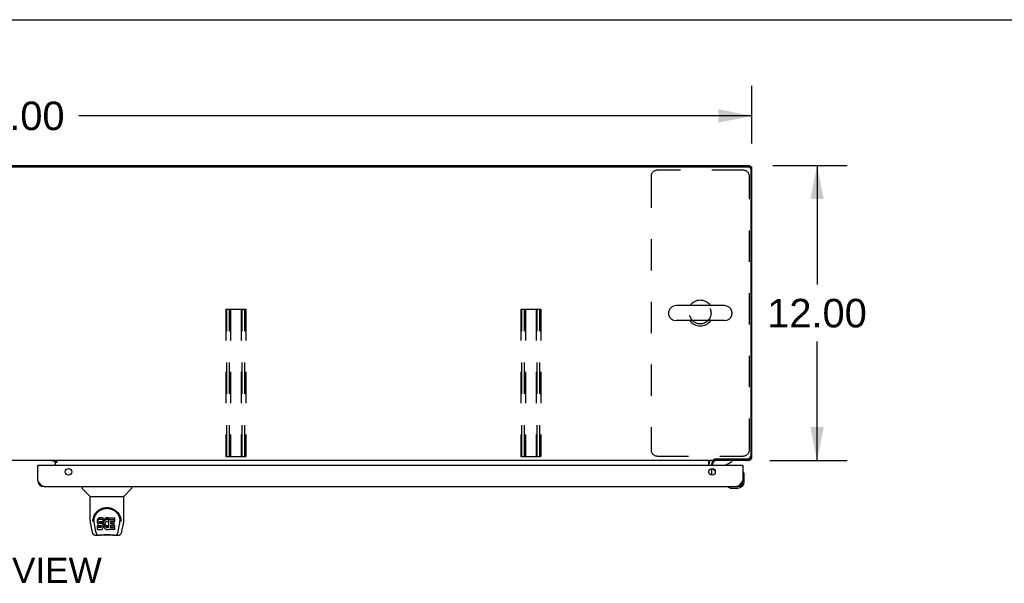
# Model space of a CAD drawing. Header units: inches. Extents: x 0 to 232, y 0 to 150.
# Tile 15 of 20: x 75 to 115, y 127 to 150. Entities that reach past the tile are written whole.
import ezdxf

# ---------------------------------------------------------------- set-up
doc = ezdxf.new("R2010")
doc.units = ezdxf.units.IN
doc.header["$LTSCALE"] = 12.75
doc.header["$MEASUREMENT"] = 0
doc.linetypes.add('HIDDEN', pattern=[0.2, 0.1, -0.1])
doc.layers.get('0').update_dxf_attribs({"linetype": 'CONTINUOUS'})
for name, color, linetype in [('02___PRT_ALL_AXES', 7, 'CONTINUOUS'), ('DEFAULT_2', 8, 'HIDDEN'), ('DIMENSIONS', 7, 'CONTINUOUS')]:
    doc.layers.add(name, color=color, linetype=linetype)
doc.styles.get("Standard").update_dxf_attribs({"font": 'arial.ttf'})
doc.dimstyles.new('DIMSTYLE_1', dxfattribs={"dimtxt": 1.159091, "dimasz": 1.363636, "dimexe": 0.09, "dimexo": 0.07, "dimgap": 0.0425, "dimtad": 0, "dimtih": 1, "dimtoh": 1, "dimzin": 4, "dimdsep": 46, "dimtxsty": 'Standard', "dimblk": '_FILLED', "dimblk1": '_FILLED', "dimblk2": '_FILLED', "dimcen": 0.09, "dimazin": 1, "dimtfac": 1, "dimtdec": 3, "dimtofl": 0, "dimtmove": 0, "dimatfit": 3, "dimldrblk": '_FILLED', "dimfxl": 1, "dimtolj": 1, "dimtzin": 4, "dimarcsym": 0})

# ---------------------------------------------------------------- blocks, each defined once
blk = doc.blocks.new('_FILLED')
at = {"color": 0, "linetype": 'ByBlock'}
blk.add_solid([(0, 0), (-1, 0.2), (-1, -0.2)], dxfattribs=at)
blk = doc.blocks.new('*D14')
at = {"layer": 'DIMENSIONS', "color": 2, "linetype": 'Continuous'}
for p, q in [((44.939, 144.967), (44.939, 147.316)), ((104.939, 144.967), (104.939, 147.316)), ((44.939, 146.088), (72.334, 146.088)), ((104.939, 146.088), (77.544, 146.088))]:
    blk.add_line(p, q, dxfattribs=at)
at = {"layer": 'DIMENSIONS', "color": 2, "linetype": 'Continuous', "xscale": 1.3636363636, "yscale": 1.3636363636, "zscale": 1.3636363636, "rotation": 180}
blk.add_blockref('_FILLED', (44.939, 146.088), dxfattribs=at)
at = {"layer": 'DIMENSIONS', "color": 2, "linetype": 'Continuous', "xscale": 1.3636363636, "yscale": 1.3636363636, "zscale": 1.3636363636}
blk.add_blockref('_FILLED', (104.939, 146.088), dxfattribs=at)
at = {"layer": 'DIMENSIONS', "color": 2, "linetype": 'Continuous', "insert": (74.939, 146.668), "char_height": 1.1591, "width": 4.05035, "attachment_point": 2, "line_spacing_factor": 0.9}
blk.add_mtext('60.00', dxfattribs=at)
blk = doc.blocks.new('*D15')
at = {"layer": 'DIMENSIONS', "color": 2, "linetype": 'Continuous'}
for p, q in [((105.79, 144.064), (108.814, 144.064)), ((107.587, 144.064), (107.587, 139.223)), ((107.587, 132.064), (107.587, 136.905)), ((105.665, 132.064), (108.814, 132.064))]:
    blk.add_line(p, q, dxfattribs=at)
at = {"layer": 'DIMENSIONS', "color": 2, "linetype": 'Continuous', "xscale": 1.3636363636, "yscale": 1.3636363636, "zscale": 1.3636363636}
for p, rotation in [((107.587, 144.064), 90), ((107.587, 132.064), 270)]:
    blk.add_blockref('_FILLED', p, dxfattribs=dict(at, rotation=rotation))
at = {"layer": 'DIMENSIONS', "color": 2, "linetype": 'Continuous', "insert": (107.587, 138.644), "char_height": 1.1591, "width": 4.05035, "attachment_point": 2, "line_spacing_factor": 0.9}
blk.add_mtext('12.00', dxfattribs=at)

msp = doc.modelspace()

# ---------------------------------------------------------------- linework, layer by layer
at = {"color": 7, "linetype": 'Continuous'}
for p, q in [((0, 150), (231.818, 150)), ((45.054, 144.012), (104.825, 144.012)), ((104.835, 144.011), (104.835, 144.064)), ((104.835, 144.012), (104.939, 144.012)), ((104.89, 144.015), (104.887, 144.012)), ((104.887, 143.949), (104.887, 132.266)), ((103.823, 138.37), (101.848, 138.37)), ((101.548, 138.108), (101.548, 138.02)), ((104.123, 138.108), (104.123, 138.02)), ((103.823, 137.758), (101.848, 137.758)), ((104.93, 132.231), (104.939, 132.231)), ((103.387, 132.064), (46.492, 132.064)), ((75.897, 131.86), (75.877, 131.86)), ((76.514, 132.053), (76.584, 131.983)), ((76.585, 132.064), (76.585, 132.034)), ((76.585, 132.034), (76.653, 132.034)), ((76.585, 132.029), (76.585, 131.86)), ((76.653, 131.984), (76.585, 131.984)), ((76.653, 132.034), (76.653, 131.984)), ((103.189, 131.86), (103.189, 132.035)), ((103.335, 131.86), (103.335, 131.907)), ((103.387, 132.064), (103.387, 132.115)), ((103.432, 132.141), (104.762, 132.141)), ((103.44, 132.141), (103.44, 132.064)), ((103.884, 131.887), (104.122, 132.025)), ((104.122, 132.064), (104.122, 132.025)), ((104.544, 131.86), (104.564, 131.86)), ((104.773, 132.064), (104.773, 132.073)), ((104.89, 132.113), (104.872, 132.131)), ((103.189, 131.565), (103.189, 131.655)), ((103.445, 131.633), (103.364, 131.714)), ((104.579, 131.594), (104.577, 131.601)), ((104.624, 131.465), (104.621, 131.503)), ((104.624, 131.209), (104.624, 131.465)), ((77.685, 131.006), (77.685, 130.944)), ((77.994, 130.618), (77.697, 130.916)), ((79.384, 130.618), (79.681, 130.916)), ((79.693, 131.006), (79.693, 130.944)), ((103.969, 130.993), (103.976, 130.991)), ((104.067, 130.949), (104.105, 130.946)), ((104.105, 130.946), (104.361, 130.946)), ((104.318, 131.006), (104.361, 131.006)), ((78, 130.612), (79.378, 130.612)), ((78, 129.64), (78, 130.612)), ((79.378, 129.641), (79.378, 130.612)), ((78.015, 129.497), (78.08, 129.192)), ((78.125, 129.672), (78.124, 129.608)), ((78.162, 129.599), (78.162, 129.575)), ((78.171, 129.477), (78.229, 129.185)), ((78.305, 129.644), (78.303, 129.62)), ((78.303, 129.553), (78.303, 129.62)), ((78.305, 129.577), (78.303, 129.553)), ((78.303, 129.553), (78.304, 129.53)), ((78.304, 129.53), (78.308, 129.506)), ((78.31, 129.667), (78.305, 129.644)), ((78.305, 129.577), (78.305, 129.644)), ((78.31, 129.6), (78.305, 129.577)), ((78.308, 129.506), (78.316, 129.484)), ((78.319, 129.69), (78.31, 129.667)), ((78.31, 129.6), (78.31, 129.667)), ((78.319, 129.623), (78.31, 129.6)), ((78.316, 129.484), (78.329, 129.464)), ((78.333, 129.709), (78.319, 129.69)), ((78.319, 129.623), (78.319, 129.69)), ((78.333, 129.643), (78.319, 129.623)), ((78.329, 129.464), (78.345, 129.446)), ((78.341, 129.717), (78.333, 129.709)), ((78.333, 129.643), (78.333, 129.709)), ((78.341, 129.651), (78.333, 129.643)), ((78.351, 129.724), (78.341, 129.717)), ((78.341, 129.651), (78.341, 129.717)), ((78.351, 129.657), (78.341, 129.651)), ((78.345, 129.446), (78.365, 129.433)), ((78.373, 129.734), (78.351, 129.724)), ((78.351, 129.657), (78.351, 129.724)), ((78.373, 129.667), (78.351, 129.657)), ((78.365, 129.433), (78.376, 129.429)), ((78.396, 129.741), (78.373, 129.734)), ((78.373, 129.667), (78.373, 129.734)), ((78.396, 129.674), (78.373, 129.667)), ((78.374, 129.542), (78.375, 129.557)), ((78.375, 129.534), (78.374, 129.542)), ((78.375, 129.557), (78.377, 129.572)), ((78.375, 129.534), (78.375, 129.557)), ((78.377, 129.527), (78.375, 129.534)), ((78.376, 129.429), (78.388, 129.427)), ((78.377, 129.572), (78.38, 129.578)), ((78.377, 129.527), (78.377, 129.572)), ((78.381, 129.521), (78.377, 129.527)), ((78.38, 129.578), (78.386, 129.583)), ((78.381, 129.521), (78.381, 129.58)), ((78.388, 129.517), (78.381, 129.521)), ((78.386, 129.583), (78.4, 129.588)), ((78.388, 129.583), (78.387, 129.584)), ((78.402, 129.579), (78.388, 129.583)), ((78.388, 129.517), (78.388, 129.583)), ((78.402, 129.513), (78.388, 129.517)), ((78.388, 129.427), (78.435, 129.427)), ((78.536, 129.741), (78.396, 129.741)), ((78.396, 129.674), (78.396, 129.741)), ((78.536, 129.674), (78.396, 129.674)), ((78.4, 129.588), (78.415, 129.589)), ((78.426, 129.58), (78.402, 129.579)), ((78.402, 129.513), (78.402, 129.579)), ((78.426, 129.513), (78.402, 129.513)), ((78.415, 129.589), (78.528, 129.589)), ((78.45, 129.579), (78.426, 129.58)), ((78.426, 129.513), (78.426, 129.58)), ((78.45, 129.512), (78.426, 129.513)), ((78.435, 129.427), (78.443, 129.426)), ((78.443, 129.426), (78.45, 129.423)), ((78.474, 129.574), (78.45, 129.579)), ((78.45, 129.512), (78.45, 129.579)), ((78.474, 129.507), (78.45, 129.512)), ((78.45, 129.423), (78.456, 129.419)), ((78.484, 129.569), (78.474, 129.574)), ((78.474, 129.507), (78.474, 129.574)), ((78.484, 129.502), (78.474, 129.507)), ((78.494, 129.562), (78.484, 129.569)), ((78.484, 129.502), (78.484, 129.569)), ((78.494, 129.495), (78.484, 129.502)), ((78.512, 129.545), (78.494, 129.562)), ((78.494, 129.495), (78.494, 129.562)), ((78.512, 129.478), (78.494, 129.495)), ((78.525, 129.525), (78.512, 129.545)), ((78.512, 129.478), (78.512, 129.545)), ((78.525, 129.458), (78.512, 129.478)), ((78.534, 129.503), (78.525, 129.525)), ((78.525, 129.458), (78.525, 129.525)), ((78.534, 129.436), (78.525, 129.458)), ((78.528, 129.589), (78.533, 129.589)), ((78.533, 129.589), (78.535, 129.595)), ((78.535, 129.499), (78.534, 129.503)), ((78.534, 129.436), (78.534, 129.503)), ((78.54, 129.413), (78.534, 129.436)), ((78.535, 129.595), (78.536, 129.608)), ((78.54, 129.577), (78.535, 129.533)), ((78.535, 129.466), (78.535, 129.533)), ((78.54, 129.51), (78.535, 129.466)), ((78.535, 129.466), (78.536, 129.444)), ((78.537, 129.698), (78.536, 129.741)), ((78.536, 129.674), (78.536, 129.741)), ((78.537, 129.631), (78.536, 129.674)), ((78.536, 129.608), (78.537, 129.631)), ((78.536, 129.444), (78.539, 129.422)), ((78.537, 129.631), (78.537, 129.698)), ((78.544, 129.599), (78.54, 129.577)), ((78.54, 129.51), (78.54, 129.577)), ((78.544, 129.532), (78.54, 129.51)), ((78.55, 129.62), (78.544, 129.599)), ((78.544, 129.532), (78.544, 129.599)), ((78.55, 129.554), (78.544, 129.532)), ((78.558, 129.641), (78.55, 129.62)), ((78.55, 129.554), (78.55, 129.62)), ((78.558, 129.574), (78.55, 129.554)), ((78.569, 129.661), (78.558, 129.641)), ((78.558, 129.574), (78.558, 129.641)), ((78.569, 129.594), (78.558, 129.574)), ((78.582, 129.679), (78.569, 129.661)), ((78.569, 129.594), (78.569, 129.661)), ((78.582, 129.612), (78.569, 129.594)), ((78.597, 129.695), (78.582, 129.679)), ((78.582, 129.612), (78.582, 129.679)), ((78.597, 129.629), (78.582, 129.612)), ((78.613, 129.711), (78.597, 129.695)), ((78.597, 129.629), (78.597, 129.695)), ((78.613, 129.644), (78.597, 129.629)), ((78.605, 129.482), (78.604, 129.455)), ((78.604, 129.455), (78.606, 129.441)), ((78.608, 129.508), (78.605, 129.482)), ((78.606, 129.441), (78.606, 129.482)), ((78.606, 129.441), (78.609, 129.429)), ((78.612, 129.521), (78.608, 129.508)), ((78.608, 129.501), (78.609, 129.495)), ((78.609, 129.495), (78.619, 129.471)), ((78.609, 129.429), (78.609, 129.495)), ((78.609, 129.429), (78.619, 129.404)), ((78.618, 129.533), (78.612, 129.521)), ((78.631, 129.724), (78.613, 129.711)), ((78.613, 129.644), (78.613, 129.711)), ((78.631, 129.657), (78.613, 129.644)), ((78.632, 129.556), (78.618, 129.533)), ((78.619, 129.471), (78.632, 129.447)), ((78.619, 129.404), (78.619, 129.471)), ((78.652, 129.733), (78.631, 129.724)), ((78.631, 129.657), (78.631, 129.724)), ((78.652, 129.666), (78.631, 129.657)), ((78.64, 129.566), (78.632, 129.556)), ((78.632, 129.447), (78.641, 129.437)), ((78.632, 129.381), (78.632, 129.447)), ((78.651, 129.574), (78.64, 129.566)), ((78.641, 129.437), (78.651, 129.429)), ((78.641, 129.371), (78.641, 129.437)), ((78.676, 129.584), (78.651, 129.574)), ((78.651, 129.429), (78.662, 129.421)), ((78.651, 129.362), (78.651, 129.429)), ((78.674, 129.737), (78.652, 129.733)), ((78.652, 129.666), (78.652, 129.733)), ((78.674, 129.671), (78.652, 129.666)), ((78.696, 129.74), (78.674, 129.737)), ((78.674, 129.671), (78.674, 129.737)), ((78.696, 129.673), (78.674, 129.671)), ((78.689, 129.588), (78.676, 129.584)), ((78.702, 129.587), (78.689, 129.588)), ((78.696, 129.74), (78.718, 129.739)), ((78.696, 129.673), (78.696, 129.74)), ((78.718, 129.672), (78.696, 129.673)), ((78.715, 129.584), (78.702, 129.587)), ((78.728, 129.579), (78.715, 129.584)), ((78.729, 129.737), (78.718, 129.739)), ((78.718, 129.672), (78.718, 129.739)), ((78.729, 129.671), (78.718, 129.672)), ((78.727, 129.419), (78.739, 129.425)), ((78.74, 129.734), (78.729, 129.737)), ((78.729, 129.671), (78.729, 129.737)), ((78.74, 129.667), (78.729, 129.671)), ((78.76, 129.65), (78.734, 129.582)), ((78.739, 129.425), (78.75, 129.432)), ((78.739, 129.358), (78.739, 129.425)), ((78.759, 129.722), (78.74, 129.734)), ((78.74, 129.667), (78.74, 129.734)), ((78.759, 129.655), (78.74, 129.667)), ((78.75, 129.432), (78.75, 129.366)), ((78.757, 129.431), (78.769, 129.414)), ((78.759, 129.722), (78.759, 129.655)), ((78.76, 129.719), (78.76, 129.652)), ((78.769, 129.739), (79.006, 129.739)), ((78.769, 129.347), (78.769, 129.739)), ((78.769, 129.672), (79.006, 129.672)), ((78.839, 129.584), (78.839, 129.517)), ((78.84, 129.426), (78.84, 129.348)), ((79.006, 129.589), (78.843, 129.589)), ((78.843, 129.579), (78.975, 129.579)), ((78.843, 129.512), (78.975, 129.512)), ((78.975, 129.43), (78.845, 129.43)), ((78.979, 129.435), (78.979, 129.575)), ((79.01, 129.593), (79.01, 129.735)), ((79.15, 129.185), (79.206, 129.474)), ((79.206, 129.475), (79.207, 129.478)), ((79.253, 129.671), (79.254, 129.608)), ((79.26, 129.585), (79.26, 129.586)), ((79.298, 129.192), (79.363, 129.497)), ((78.204, 129.038), (78.406, 129.038)), ((78.239, 129.116), (78.246, 129.116)), ((78.245, 129.121), (78.248, 129.111)), ((78.248, 129.11), (78.248, 129.111)), ((78.291, 129.038), (78.289, 129.038)), ((78.305, 129.268), (78.305, 129.409)), ((78.369, 129.414), (78.31, 129.414)), ((78.31, 129.347), (78.31, 129.414)), ((78.369, 129.348), (78.31, 129.347)), ((78.31, 129.263), (78.454, 129.263)), ((78.43, 129.415), (78.369, 129.414)), ((78.369, 129.348), (78.369, 129.414)), ((78.43, 129.348), (78.369, 129.348)), ((78.982, 129.026), (78.396, 129.026)), ((78.445, 129.416), (78.43, 129.415)), ((78.43, 129.348), (78.43, 129.415)), ((78.445, 129.349), (78.43, 129.348)), ((78.452, 129.419), (78.445, 129.416)), ((78.445, 129.349), (78.445, 129.416)), ((78.452, 129.352), (78.445, 129.349)), ((78.453, 129.421), (78.452, 129.419)), ((78.452, 129.352), (78.452, 129.419)), ((78.457, 129.358), (78.452, 129.352)), ((78.454, 129.263), (78.466, 129.264)), ((78.456, 129.419), (78.461, 129.413)), ((78.457, 129.358), (78.457, 129.417)), ((78.466, 129.37), (78.457, 129.358)), ((78.461, 129.413), (78.467, 129.399)), ((78.466, 129.37), (78.466, 129.401)), ((78.469, 129.377), (78.466, 129.37)), ((78.466, 129.264), (78.477, 129.268)), ((78.467, 129.399), (78.47, 129.384)), ((78.469, 129.377), (78.469, 129.389)), ((78.47, 129.384), (78.469, 129.377)), ((78.477, 129.268), (78.497, 129.282)), ((78.497, 129.282), (78.514, 129.299)), ((78.514, 129.299), (78.521, 129.309)), ((78.521, 129.309), (78.526, 129.32)), ((78.526, 129.32), (78.535, 129.342)), ((78.535, 129.342), (78.541, 129.365)), ((78.539, 129.422), (78.544, 129.4)), ((78.543, 129.389), (78.54, 129.413)), ((78.541, 129.365), (78.543, 129.389)), ((78.543, 129.389), (78.543, 129.404)), ((78.544, 129.4), (78.551, 129.379)), ((78.551, 129.379), (78.572, 129.339)), ((78.572, 129.339), (78.585, 129.321)), ((78.585, 129.321), (78.599, 129.304)), ((78.599, 129.304), (78.616, 129.289)), ((78.616, 129.289), (78.633, 129.275)), ((78.619, 129.404), (78.632, 129.381)), ((78.632, 129.381), (78.641, 129.371)), ((78.633, 129.275), (78.643, 129.27)), ((78.641, 129.371), (78.651, 129.362)), ((78.643, 129.27), (78.654, 129.267)), ((78.651, 129.362), (78.662, 129.354)), ((78.654, 129.267), (78.676, 129.261)), ((78.662, 129.421), (78.675, 129.416)), ((78.662, 129.354), (78.662, 129.421)), ((78.662, 129.354), (78.675, 129.349)), ((78.675, 129.416), (78.688, 129.414)), ((78.675, 129.349), (78.675, 129.416)), ((78.675, 129.349), (78.688, 129.347)), ((78.676, 129.261), (78.698, 129.259)), ((78.688, 129.414), (78.701, 129.413)), ((78.688, 129.347), (78.688, 129.414)), ((78.688, 129.347), (78.701, 129.347)), ((78.698, 129.259), (78.72, 129.262)), ((78.701, 129.413), (78.715, 129.415)), ((78.701, 129.347), (78.701, 129.413)), ((78.701, 129.347), (78.715, 129.349)), ((78.715, 129.415), (78.727, 129.419)), ((78.715, 129.349), (78.715, 129.415)), ((78.715, 129.349), (78.727, 129.353)), ((78.72, 129.262), (78.741, 129.268)), ((78.727, 129.353), (78.727, 129.419)), ((78.727, 129.353), (78.739, 129.358)), ((78.739, 129.358), (78.75, 129.366)), ((78.741, 129.268), (78.76, 129.28)), ((78.757, 129.365), (78.769, 129.347)), ((78.771, 129.28), (78.76, 129.28)), ((78.76, 129.28), (78.76, 129.28)), ((78.771, 129.267), (78.771, 129.28)), ((79.006, 129.263), (78.775, 129.263)), ((78.845, 129.411), (79.006, 129.411)), ((78.845, 129.344), (79.006, 129.344)), ((78.972, 129.038), (79.174, 129.038)), ((79.011, 129.267), (79.011, 129.406)), ((79.089, 129.038), (79.087, 129.038)), ((79.13, 129.11), (79.13, 129.111)), ((79.132, 129.116), (79.139, 129.116))]:
    msp.add_line(p, q, dxfattribs=at)
at = {"color": 3, "linetype": 'Continuous'}
for p, q in [((45.043, 144.064), (104.835, 144.064)), ((104.939, 132.231), (104.939, 144.012)), ((75.877, 131.253), (75.877, 131.86)), ((104.544, 131.86), (75.897, 131.86)), ((76.585, 132.053), (76.414, 132.053)), ((76.653, 132.029), (76.585, 132.029)), ((103.293, 131.922), (103.293, 131.86)), ((104.773, 132.064), (103.436, 132.064)), ((104.564, 131.86), (104.564, 131.253)), ((103.293, 131.741), (103.293, 131.479)), ((76.123, 131.006), (104.318, 131.006))]:
    msp.add_line(p, q, dxfattribs=at)
for points in [[(104.939, 132.231), (104.937, 132.238), (104.933, 132.243)], [(104.76, 132.07), (104.765, 132.066), (104.773, 132.064)], [(76.123, 131.006), (76.113, 131.007), (76.102, 131.008), (76.092, 131.011), (76.082, 131.014), (76.072, 131.019), (76.061, 131.025), (76.051, 131.031), (76.041, 131.039), (76.031, 131.048), (76.02, 131.057), (76.01, 131.067), (76, 131.078), (75.99, 131.09), (75.979, 131.102), (75.969, 131.116), (75.959, 131.129), (75.948, 131.143), (75.938, 131.158), (75.928, 131.173), (75.918, 131.189), (75.907, 131.204), (75.897, 131.22), (75.887, 131.236), (75.877, 131.253)], [(104.564, 131.253), (104.554, 131.236), (104.543, 131.22), (104.533, 131.204), (104.523, 131.189), (104.513, 131.173), (104.502, 131.158), (104.492, 131.143), (104.482, 131.129), (104.472, 131.116), (104.461, 131.102), (104.451, 131.09), (104.441, 131.078), (104.431, 131.067), (104.42, 131.057), (104.41, 131.048), (104.4, 131.039), (104.389, 131.031), (104.379, 131.025), (104.369, 131.019), (104.359, 131.014), (104.348, 131.011), (104.338, 131.008), (104.328, 131.007), (104.318, 131.006)]]:
    msp.add_lwpolyline(points, dxfattribs=at)
at = {"color": 7, "linetype": 'Continuous'}
for points in [[(103.189, 132.035), (103.191, 132.035), (103.192, 132.035), (103.194, 132.035), (103.196, 132.036), (103.198, 132.036), (103.2, 132.037), (103.201, 132.039), (103.203, 132.04), (103.204, 132.042), (103.206, 132.044), (103.207, 132.046), (103.209, 132.048), (103.212, 132.052)], [(103.212, 132.052), (103.213, 132.054), (103.214, 132.056), (103.216, 132.058), (103.217, 132.06), (103.219, 132.061), (103.22, 132.062), (103.222, 132.063), (103.223, 132.064), (103.225, 132.064), (103.226, 132.064)], [(103.387, 132.115), (103.388, 132.116), (103.389, 132.118), (103.391, 132.119), (103.392, 132.121), (103.393, 132.122), (103.395, 132.124), (103.396, 132.125), (103.397, 132.125), (103.398, 132.126), (103.399, 132.127), (103.401, 132.127), (103.402, 132.128), (103.403, 132.128), (103.404, 132.129)], [(103.404, 132.129), (103.407, 132.13), (103.409, 132.13), (103.41, 132.131), (103.412, 132.131), (103.414, 132.132), (103.416, 132.133), (103.418, 132.134), (103.42, 132.135), (103.423, 132.136), (103.425, 132.137), (103.428, 132.139), (103.43, 132.14), (103.432, 132.141)], [(78.118, 129.598), (78.121, 129.641), (78.128, 129.693), (78.14, 129.742), (78.155, 129.788), (78.174, 129.831), (78.195, 129.872), (78.22, 129.91), (78.247, 129.946), (78.276, 129.98), (78.308, 130.011), (78.343, 130.039), (78.379, 130.065), (78.418, 130.088), (78.459, 130.108), (78.502, 130.125), (78.547, 130.138), (78.593, 130.148), (78.64, 130.154), (78.687, 130.156), (78.735, 130.154), (78.781, 130.149), (78.827, 130.139), (78.872, 130.126), (78.915, 130.11), (78.956, 130.09), (78.995, 130.067), (79.032, 130.042), (79.067, 130.013), (79.099, 129.983), (79.129, 129.949), (79.156, 129.914), (79.181, 129.876), (79.202, 129.835), (79.221, 129.792), (79.237, 129.746), (79.249, 129.698), (79.257, 129.646), (79.26, 129.598)], [(78.162, 129.599), (78.162, 129.619), (78.164, 129.643), (78.167, 129.667), (78.17, 129.691), (78.175, 129.714), (78.181, 129.737), (78.187, 129.76), (78.195, 129.782), (78.204, 129.804), (78.213, 129.825), (78.223, 129.845), (78.234, 129.865), (78.246, 129.884), (78.258, 129.902), (78.271, 129.919), (78.284, 129.936), (78.298, 129.951), (78.312, 129.966), (78.326, 129.98), (78.341, 129.994), (78.356, 130.007), (78.371, 130.019), (78.386, 130.03), (78.402, 130.04), (78.418, 130.05), (78.434, 130.059), (78.449, 130.068)], [(78.449, 130.068), (78.465, 130.076), (78.481, 130.083), (78.497, 130.089), (78.513, 130.095), (78.529, 130.101), (78.545, 130.105), (78.561, 130.11), (78.577, 130.113), (78.593, 130.117), (78.609, 130.119), (78.625, 130.122), (78.641, 130.123), (78.656, 130.124), (78.672, 130.125), (78.688, 130.125), (78.704, 130.125), (78.72, 130.125), (78.736, 130.123), (78.752, 130.122), (78.768, 130.12), (78.784, 130.117), (78.8, 130.114), (78.816, 130.11), (78.832, 130.106), (78.848, 130.101), (78.864, 130.096), (78.88, 130.09), (78.896, 130.083), (78.912, 130.076)], [(78.912, 130.076), (78.928, 130.068), (78.944, 130.06), (78.96, 130.051), (78.975, 130.041), (78.991, 130.031), (79.006, 130.019), (79.021, 130.007), (79.036, 129.995), (79.051, 129.981), (79.066, 129.967), (79.08, 129.952), (79.094, 129.936), (79.107, 129.919), (79.12, 129.902), (79.132, 129.884), (79.144, 129.865), (79.155, 129.845), (79.165, 129.825), (79.174, 129.804), (79.183, 129.783), (79.19, 129.761), (79.197, 129.738), (79.203, 129.715), (79.208, 129.691), (79.211, 129.667), (79.214, 129.643), (79.216, 129.619), (79.216, 129.599)], [(78, 129.64), (78.001, 129.614), (78.004, 129.571), (78.009, 129.529), (78.015, 129.497)], [(78.118, 129.585), (78.118, 129.59), (78.118, 129.598)], [(78.162, 129.575), (78.162, 129.559), (78.164, 129.531), (78.167, 129.503), (78.171, 129.477)], [(79.207, 129.478), (79.208, 129.481), (79.208, 129.484), (79.209, 129.487), (79.209, 129.49), (79.21, 129.494), (79.21, 129.497), (79.211, 129.5), (79.211, 129.504), (79.212, 129.507), (79.212, 129.511), (79.212, 129.515), (79.213, 129.519), (79.213, 129.523), (79.214, 129.527), (79.214, 129.531), (79.214, 129.535), (79.215, 129.539), (79.215, 129.544), (79.215, 129.549), (79.216, 129.553), (79.216, 129.558), (79.216, 129.563), (79.216, 129.568), (79.216, 129.573), (79.216, 129.599)], [(79.26, 129.598), (79.26, 129.591), (79.26, 129.586)], [(79.363, 129.497), (79.369, 129.529), (79.374, 129.571), (79.377, 129.613), (79.378, 129.641)], [(78.08, 129.192), (78.084, 129.177), (78.089, 129.156), (78.095, 129.138), (78.101, 129.121), (78.108, 129.106), (78.115, 129.093), (78.124, 129.081), (78.133, 129.07), (78.144, 129.06), (78.156, 129.051), (78.17, 129.044), (78.185, 129.04), (78.2, 129.038), (78.204, 129.038)], [(78.229, 129.185), (78.231, 129.173), (78.234, 129.159), (78.237, 129.146), (78.241, 129.133), (78.245, 129.121)], [(78.248, 129.11), (78.254, 129.098), (78.26, 129.085), (78.266, 129.074), (78.273, 129.065), (78.28, 129.057), (78.288, 129.05), (78.297, 129.044), (78.307, 129.04), (78.317, 129.038), (78.325, 129.038)], [(78.31, 129.414), (78.309, 129.414), (78.309, 129.414), (78.309, 129.414), (78.308, 129.413), (78.308, 129.413), (78.307, 129.413), (78.307, 129.413), (78.307, 129.412), (78.306, 129.412), (78.306, 129.412), (78.306, 129.411), (78.306, 129.41), (78.305, 129.41), (78.305, 129.409)], [(78.31, 129.347), (78.309, 129.347), (78.309, 129.347), (78.309, 129.347), (78.308, 129.347), (78.308, 129.346), (78.307, 129.346), (78.307, 129.346), (78.307, 129.346), (78.306, 129.345), (78.306, 129.345), (78.306, 129.344), (78.306, 129.344), (78.305, 129.343), (78.305, 129.342)], [(78.406, 129.038), (78.426, 129.038), (78.448, 129.04), (78.472, 129.042), (78.496, 129.044), (78.522, 129.047), (78.549, 129.05), (78.576, 129.053), (78.604, 129.055), (78.633, 129.057), (78.662, 129.058), (78.692, 129.058), (78.721, 129.058), (78.75, 129.057), (78.778, 129.055), (78.806, 129.053), (78.833, 129.05), (78.859, 129.047), (78.885, 129.044), (78.908, 129.042), (78.931, 129.039), (78.953, 129.038), (78.972, 129.038)], [(78.406, 129.038), (78.428, 129.038), (78.454, 129.04), (78.482, 129.042), (78.51, 129.045), (78.539, 129.048), (78.568, 129.051), (78.597, 129.053), (78.628, 129.055), (78.658, 129.056), (78.689, 129.056), (78.719, 129.056), (78.749, 129.055), (78.78, 129.053), (78.809, 129.051), (78.839, 129.048), (78.896, 129.042)], [(78.896, 129.042), (78.923, 129.04), (78.95, 129.038), (78.972, 129.038)], [(79.053, 129.038), (79.061, 129.038), (79.071, 129.04), (79.081, 129.044), (79.09, 129.05), (79.098, 129.057), (79.105, 129.065), (79.112, 129.074), (79.118, 129.085), (79.124, 129.098), (79.13, 129.11)], [(79.13, 129.111), (79.133, 129.121), (79.137, 129.133), (79.141, 129.146), (79.144, 129.159), (79.147, 129.173), (79.15, 129.185)], [(79.174, 129.038), (79.188, 129.039), (79.202, 129.042), (79.214, 129.047), (79.226, 129.054), (79.236, 129.061), (79.246, 129.07), (79.254, 129.08), (79.261, 129.091), (79.268, 129.102), (79.274, 129.115), (79.28, 129.129), (79.285, 129.144), (79.29, 129.161), (79.295, 129.18), (79.298, 129.192)]]:
    msp.add_lwpolyline(points, dxfattribs=at)
at = {"color": 3, "linetype": 'Continuous'}
for centre in [(77.127, 131.61), (103.314, 131.61)]:
    msp.add_circle(centre, 0.133, dxfattribs=at)
at = {"color": 7, "linetype": 'Continuous'}
for centre, radius, start, end in [((104.825, 143.949), 0.0625, 0, 90), ((101.848, 138.064), 0.306, 90, 164.3697), ((102.835, 138.064), 0.523, 35.8102, 144.1898), ((103.823, 138.064), 0.306, 15.6303, 90), ((101.691, 138.108), 0.144, 164.3697, 180), ((101.691, 138.02), 0.144, 180, 195.6303), ((101.848, 138.064), 0.306, 195.6303, 270), ((103.823, 138.064), 0.306, 270, 344.3697), ((103.979, 138.108), 0.144, 0, 15.6303), ((103.979, 138.02), 0.144, 344.3697, 360), ((102.835, 138.064), 0.523, 215.8091, 324.1909), ((104.762, 132.266), 0.125, 270, 360), ((103.436, 131.922), 0.246, 144.6816, 180), ((103.492, 131.907), 0.157, 90, 180), ((103.934, 131.8), 0.1, 120.092, 143.4532), ((103.435, 131.784), 0.1, 207.0175, 225), ((104.579, 131.586), 0.015, 96.3796, 180), ((104.576, 131.586), 0.015, 30.8899, 83.6204), ((104.374, 131.465), 0.25, 0, 30.8899), ((104.361, 131.209), 0.263, 270, 360), ((104.361, 131.209), 0.203, 270, 360), ((77.724, 130.944), 0.0394, 180, 225), ((79.654, 130.944), 0.0394, 315, 360), ((103.984, 130.991), 0.015, 90, 173.6204), ((103.984, 130.994), 0.015, 186.3796, 239.1101), ((104.105, 131.196), 0.25, 239.1101, 270), ((78.008, 130.632), 0.0197, 225, 270), ((79.37, 130.632), 0.0197, 270, 315), ((78.396, 129.045), 0.0197, 203.607, 270), ((78.982, 129.045), 0.0197, 270, 336.393)]:
    msp.add_arc(centre, radius, start, end, dxfattribs=at)
at = {"color": 3, "linetype": 'Continuous'}
for centre, radius, start, end in [((104.773, 143.898), 0.167, 43.5009, 67.5), ((104.71, 132.293), 0.229, 270, 360), ((104.773, 132.231), 0.167, 270, 360), ((75.897, 131.84), 0.02, 90, 180), ((76.535, 132.014), 0.05, 13.2353, 51.2791), ((103.436, 131.922), 0.142, 90, 180), ((104.544, 131.84), 0.02, 0, 90), ((76.123, 131.253), 0.246, 180, 270), ((104.318, 131.253), 0.246, 270, 360)]:
    msp.add_arc(centre, radius, start, end, dxfattribs=at)
at = {"color": 7, "linetype": 'Continuous'}
for centre, major_axis, ratio, start_param, end_param in [((78.689, 129.599), (0, 0.565), 0.999848, 1.129542, 1.553352), ((78.689, 129.599), (0, 0.565), 0.999848, -1.553352, -1.125575), ((78.73, 129.584), (0, 0.00448), 1, -3.557718, -1.937287), ((78.753, 129.429), (0.00448, 0), 1, 1.570796, 2.222579), ((78.753, 129.429), (0, 0.00448), 1, -0.975826, 0), ((78.756, 129.719), (0, 0.00448), 1, -1.566905, -0.665444), ((78.756, 129.652), (0, 0.00448), 1, 4.345898, 5.617742), ((78.843, 129.584), (0.00448, 0), 1, 1.570796, 3.141593), ((78.843, 129.584), (0.00448, 0), 1, -3.141593, -1.570796), ((78.843, 129.517), (0.00448, 0), 1, -3.141593, -1.570796), ((78.845, 129.426), (0.00448, 0), 1, 1.570796, 3.141593), ((78.975, 129.575), (0.00448, 0), 1, 0, 1.570796), ((78.975, 129.508), (0.00448, 0), 1, 0, 1.570796), ((78.975, 129.435), (0.00448, 0), 1, -1.570796, 0), ((79.006, 129.735), (0, 0.00448), 1, -1.570796, 0), ((79.006, 129.668), (0.00448, 0), 1, 0, 1.570796), ((79.006, 129.593), (0.00448, 0), 1, -1.570796, 0), ((78.31, 129.268), (0, 0.00483), 1, 1.570796, 3.141593), ((78.753, 129.362), (0.00448, 0), 1, 0.594971, 2.222579), ((78.775, 129.267), (0.00448, 0), 1, -3.141593, -1.570796), ((78.845, 129.415), (0.00448, 0), 1, -3.141593, -1.570796), ((78.845, 129.348), (0.00448, 0), 1, -3.141593, -1.570796), ((79.006, 129.406), (0.00448, 0), 1, 0, 1.570796), ((79.006, 129.339), (0.00448, 0), 1, 0, 1.570796), ((79.006, 129.267), (0.00448, 0), 1, -1.570796, 0)]:
    msp.add_ellipse(centre, major_axis=major_axis, ratio=ratio, start_param=start_param, end_param=end_param, dxfattribs=at)
at = {"layer": '02___PRT_ALL_AXES', "color": 3, "linetype": 'Continuous'}
msp.add_line((76.414, 132.053), (76.414, 132.064), dxfattribs=at)
at = {"layer": '02___PRT_ALL_AXES', "color": 8, "linetype": 'HIDDEN'}
msp.add_circle((102.835, 138.064), 0.438, dxfattribs=at)
at = {"layer": '02___PRT_ALL_AXES', "color": 7, "linetype": 'Continuous'}
for start, end in [(350.8498, 351.1102), (355.1015, 355.5324)]:
    msp.add_arc((104.361, 131.209), 0.263, start, end, dxfattribs=at)
at = {"layer": 'DEFAULT_2', "color": 8, "linetype": 'HIDDEN'}
for p, q in [((104.585, 143.877), (101.085, 143.877)), ((100.835, 143.627), (100.835, 132.502)), ((104.835, 132.502), (104.835, 143.627)), ((83.533, 138.228), (84.345, 138.228)), ((83.533, 138.228), (83.533, 132.228)), ((83.573, 132.228), (83.573, 138.228)), ((83.68, 132.228), (83.68, 138.228)), ((83.72, 138.228), (83.72, 132.228)), ((84.158, 138.228), (84.158, 132.228)), ((84.198, 132.228), (84.198, 138.228)), ((84.305, 132.228), (84.305, 138.228)), ((84.345, 138.228), (84.345, 132.228)), ((95.533, 138.228), (96.345, 138.228)), ((95.533, 138.228), (95.533, 132.228)), ((95.573, 132.228), (95.573, 138.228)), ((95.68, 132.228), (95.68, 138.228)), ((95.72, 138.228), (95.72, 132.228)), ((96.158, 138.228), (96.158, 132.228)), ((96.198, 132.228), (96.198, 138.228)), ((96.305, 132.228), (96.305, 138.228)), ((96.345, 138.228), (96.345, 132.228)), ((101.085, 132.252), (104.585, 132.252)), ((83.533, 132.228), (84.345, 132.228)), ((95.533, 132.228), (96.345, 132.228))]:
    msp.add_line(p, q, dxfattribs=at)
for centre, start, end in [((101.085, 143.627), 90, 180), ((104.585, 143.627), 0, 90), ((101.085, 132.502), 180, 270), ((104.585, 132.502), 270, 360)]:
    msp.add_arc(centre, 0.25, start, end, dxfattribs=at)

# ---------------------------------------------------------------- texts
at = {"layer": 'DIMENSIONS', "color": 2, "linetype": 'Continuous', "insert": (74.987, 128.115), "char_height": 1.0227, "width": 6.96899, "attachment_point": 2, "line_spacing_factor": 0.9}
msp.add_mtext('TOP VIEW', dxfattribs=at)

# ---------------------------------------------------------------- dimensions: what is measured, and where the dimension line sits
at = {"layer": 'DIMENSIONS', "color": 2, "linetype": 'Continuous'}
for base, p1, p2, angle, picture, middle in [((44.939, 146.088), (104.939, 147.386), (44.939, 147.386), 180, '*D14', (74.93, 146.082)), ((107.587, 132.064), (105.72, 144.064), (105.595, 132.064), 270, '*D15', (107.636, 138.058))]:
    dim = msp.add_linear_dim(base=base, p1=p1, p2=p2, angle=angle, dimstyle='DIMSTYLE_1', dxfattribs=at)
    dim.commit()
    dim.dimension.update_dxf_attribs({"geometry": picture, "text_midpoint": middle, "dimtype": 160})

doc.saveas('drawing.dxf')
